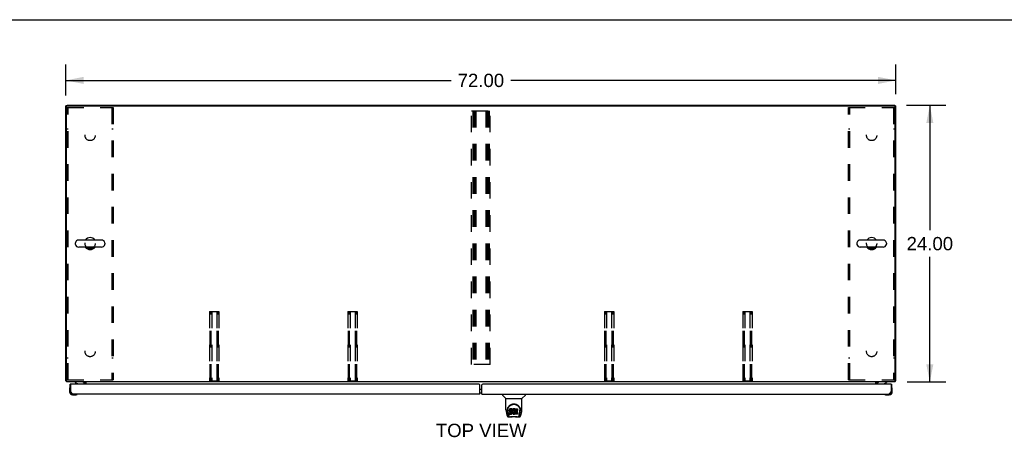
# Model space of a CAD drawing. Header units: inches. Extents: x 0 to 262, y 0 to 169.
# Tile 9 of 12: x 45 to 130, y 133 to 169. Entities that reach past the tile are written whole.
import ezdxf

# ---------------------------------------------------------------- set-up
doc = ezdxf.new("R2010")
doc.units = ezdxf.units.IN
doc.header["$LTSCALE"] = 14.384615
doc.header["$MEASUREMENT"] = 0
doc.linetypes.add('HIDDEN', pattern=[0.2, 0.1, -0.1])
doc.layers.get('0').update_dxf_attribs({"linetype": 'CONTINUOUS'})
for name, color, linetype in [('02___PRT_ALL_AXES', 7, 'CONTINUOUS'), ('DEFAULT_2', 8, 'HIDDEN'), ('DIMENSIONS', 7, 'CONTINUOUS')]:
    doc.layers.add(name, color=color, linetype=linetype)
doc.styles.get("Standard").update_dxf_attribs({"font": 'arial.ttf'})
doc.dimstyles.new('DIMSTYLE_1', dxfattribs={"dimtxt": 1.153846, "dimasz": 1.538462, "dimexe": 0.09, "dimexo": 0.07, "dimgap": 0.0375, "dimtad": 0, "dimtih": 1, "dimtoh": 1, "dimzin": 4, "dimdsep": 46, "dimtxsty": 'Standard', "dimblk": '_FILLED', "dimblk1": '_FILLED', "dimblk2": '_FILLED', "dimcen": 0.09, "dimazin": 1, "dimtfac": 1, "dimtdec": 3, "dimtofl": 0, "dimtmove": 0, "dimatfit": 3, "dimldrblk": '_FILLED', "dimfxl": 1, "dimtolj": 1, "dimtzin": 4, "dimarcsym": 0})

# ---------------------------------------------------------------- blocks, each defined once
blk = doc.blocks.new('_FILLED')
at = {"color": 0, "linetype": 'ByBlock'}
blk.add_solid([(0, 0), (-1, 0.2), (-1, -0.2)], dxfattribs=at)
blk = doc.blocks.new('*D1')
at = {"layer": 'DIMENSIONS', "color": 2, "linetype": 'Continuous'}
for p, q in [((49.091, 162.647), (49.091, 165.349)), ((121.091, 162.762), (121.091, 165.349)), ((49.091, 163.964), (82.498, 163.964)), ((121.091, 163.964), (87.684, 163.964))]:
    blk.add_line(p, q, dxfattribs=at)
at = {"layer": 'DIMENSIONS', "color": 2, "linetype": 'Continuous', "xscale": 1.5384615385, "yscale": 1.5384615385, "zscale": 1.5384615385, "rotation": 180}
blk.add_blockref('_FILLED', (49.091, 163.964), dxfattribs=at)
at = {"layer": 'DIMENSIONS', "color": 2, "linetype": 'Continuous', "xscale": 1.5384615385, "yscale": 1.5384615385, "zscale": 1.5384615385}
blk.add_blockref('_FILLED', (121.091, 163.964), dxfattribs=at)
at = {"layer": 'DIMENSIONS', "color": 2, "linetype": 'Continuous', "insert": (85.091, 164.541), "char_height": 1.1538, "width": 4.03203, "attachment_point": 2, "line_spacing_factor": 0.9}
blk.add_mtext('72.00', dxfattribs=at)
blk = doc.blocks.new('*D10')
at = {"layer": 'DIMENSIONS', "color": 2, "linetype": 'Continuous'}
for p, q in [((122.001, 161.8), (125.421, 161.8)), ((124.036, 161.8), (124.036, 150.953)), ((124.036, 137.8), (124.036, 148.646)), ((122.056, 137.8), (125.421, 137.8))]:
    blk.add_line(p, q, dxfattribs=at)
at = {"layer": 'DIMENSIONS', "color": 2, "linetype": 'Continuous', "xscale": 1.5384615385, "yscale": 1.5384615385, "zscale": 1.5384615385}
for p, rotation in [((124.036, 161.8), 90), ((124.036, 137.8), 270)]:
    blk.add_blockref('_FILLED', p, dxfattribs=dict(at, rotation=rotation))
at = {"layer": 'DIMENSIONS', "color": 2, "linetype": 'Continuous', "insert": (124.036, 150.376), "char_height": 1.1538, "width": 4.03203, "attachment_point": 2, "line_spacing_factor": 0.9}
blk.add_mtext('24.00', dxfattribs=at)

msp = doc.modelspace()

# ---------------------------------------------------------------- linework, layer by layer
at = {"color": 7, "linetype": 'Continuous'}
for p, q in [((0, 169.231), (261.538, 169.231)), ((49.195, 161.748), (49.091, 161.748)), ((49.195, 161.8), (49.195, 161.747)), ((49.195, 161.8), (120.987, 161.8)), ((120.987, 161.747), (120.987, 161.8)), ((120.987, 161.748), (121.091, 161.748)), ((49.907, 149.843), (49.907, 149.756)), ((52.182, 150.106), (50.207, 150.106)), ((52.182, 149.494), (50.207, 149.494)), ((52.482, 149.843), (52.482, 149.756)), ((117.699, 149.843), (117.699, 149.756)), ((119.974, 150.106), (117.999, 150.106)), ((119.974, 149.494), (117.999, 149.494)), ((120.274, 149.843), (120.274, 149.756)), ((49.143, 137.904), (49.091, 137.904)), ((49.527, 137.596), (49.466, 137.596)), ((49.908, 137.8), (49.908, 137.761)), ((49.908, 137.761), (50.146, 137.623)), ((50.695, 137.596), (50.695, 137.643)), ((50.732, 137.799), (50.698, 137.764)), ((119.487, 137.596), (119.487, 137.643)), ((120.035, 137.623), (120.274, 137.761)), ((120.274, 137.8), (120.274, 137.761)), ((120.654, 137.596), (120.716, 137.596)), ((121.039, 137.904), (121.091, 137.904)), ((49.406, 137.201), (49.406, 136.945)), ((49.452, 137.336), (49.451, 137.33)), ((49.466, 136.988), (49.466, 136.945)), ((49.466, 136.988), (49.507, 136.988)), ((49.669, 136.682), (49.925, 136.682)), ((50.054, 136.727), (50.06, 136.728)), ((84.997, 137.166), (85.184, 137.166)), ((84.997, 136.846), (85.184, 136.846)), ((86.952, 136.742), (86.952, 136.679)), ((88.96, 136.742), (88.96, 136.679)), ((120.121, 136.728), (120.127, 136.727)), ((120.218, 136.684), (120.256, 136.682)), ((120.256, 136.682), (120.513, 136.682)), ((120.469, 136.742), (120.513, 136.742)), ((120.716, 136.988), (120.674, 136.988)), ((120.731, 137.33), (120.729, 137.336)), ((120.776, 137.201), (120.773, 137.239)), ((120.776, 136.945), (120.776, 137.201)), ((87.261, 136.354), (86.963, 136.651)), ((87.267, 136.348), (88.645, 136.348)), ((87.267, 135.376), (87.267, 136.348)), ((88.645, 135.377), (88.645, 136.348)), ((88.651, 136.354), (88.948, 136.651)), ((87.282, 135.233), (87.347, 134.928)), ((87.392, 135.407), (87.391, 135.344)), ((87.454, 134.956), (87.401, 135.226)), ((87.429, 135.334), (87.429, 135.311)), ((87.438, 135.213), (87.495, 134.92)), ((87.572, 135.379), (87.57, 135.356)), ((87.57, 135.289), (87.57, 135.356)), ((87.572, 135.313), (87.57, 135.289)), ((87.57, 135.289), (87.571, 135.265)), ((87.571, 135.265), (87.574, 135.242)), ((87.577, 135.403), (87.572, 135.379)), ((87.572, 135.313), (87.572, 135.379)), ((87.577, 135.336), (87.572, 135.313)), ((87.572, 135.003), (87.572, 135.145)), ((87.574, 135.242), (87.583, 135.219)), ((87.586, 135.425), (87.577, 135.403)), ((87.577, 135.336), (87.577, 135.403)), ((87.586, 135.359), (87.577, 135.336)), ((87.636, 135.15), (87.577, 135.149)), ((87.577, 135.083), (87.577, 135.149)), ((87.636, 135.083), (87.577, 135.083)), ((87.577, 134.998), (87.721, 134.998)), ((87.583, 135.219), (87.596, 135.199)), ((87.6, 135.445), (87.586, 135.425)), ((87.586, 135.359), (87.586, 135.425)), ((87.6, 135.378), (87.586, 135.359)), ((87.596, 135.199), (87.612, 135.182)), ((87.608, 135.453), (87.6, 135.445)), ((87.6, 135.378), (87.6, 135.445)), ((87.608, 135.386), (87.6, 135.378)), ((87.618, 135.46), (87.608, 135.453)), ((87.608, 135.386), (87.608, 135.453)), ((87.618, 135.393), (87.608, 135.386)), ((87.612, 135.182), (87.632, 135.169)), ((87.639, 135.469), (87.618, 135.46)), ((87.618, 135.393), (87.618, 135.46)), ((87.639, 135.402), (87.618, 135.393)), ((87.632, 135.169), (87.643, 135.165)), ((87.697, 135.15), (87.636, 135.15)), ((87.636, 135.083), (87.636, 135.15)), ((87.697, 135.083), (87.636, 135.083)), ((87.663, 135.477), (87.639, 135.469)), ((87.639, 135.402), (87.639, 135.469)), ((87.663, 135.41), (87.639, 135.402)), ((87.641, 135.292), (87.643, 135.307)), ((87.641, 135.27), (87.641, 135.292)), ((87.641, 135.277), (87.641, 135.292)), ((87.641, 135.27), (87.641, 135.277)), ((87.644, 135.263), (87.641, 135.27)), ((87.643, 135.307), (87.647, 135.314)), ((87.643, 135.165), (87.655, 135.163)), ((87.644, 135.263), (87.644, 135.307)), ((87.648, 135.257), (87.644, 135.263)), ((87.647, 135.314), (87.652, 135.319)), ((87.648, 135.257), (87.648, 135.315)), ((87.654, 135.252), (87.648, 135.257)), ((87.652, 135.319), (87.667, 135.323)), ((87.669, 135.315), (87.654, 135.319)), ((87.654, 135.319), (87.654, 135.319)), ((87.654, 135.252), (87.654, 135.319)), ((87.669, 135.248), (87.654, 135.252)), ((87.655, 135.163), (87.702, 135.162)), ((87.802, 135.477), (87.663, 135.477)), ((87.663, 135.41), (87.663, 135.477)), ((87.802, 135.41), (87.663, 135.41)), ((87.667, 135.323), (87.682, 135.324)), ((87.693, 135.316), (87.669, 135.315)), ((87.669, 135.248), (87.669, 135.315)), ((87.693, 135.249), (87.669, 135.248)), ((87.682, 135.324), (87.794, 135.324)), ((87.717, 135.314), (87.693, 135.316)), ((87.693, 135.249), (87.693, 135.316)), ((87.717, 135.248), (87.693, 135.249)), ((87.712, 135.151), (87.697, 135.15)), ((87.697, 135.083), (87.697, 135.15)), ((87.712, 135.085), (87.697, 135.083)), ((87.702, 135.162), (87.71, 135.161)), ((87.71, 135.161), (87.717, 135.159)), ((87.718, 135.155), (87.712, 135.151)), ((87.712, 135.085), (87.712, 135.151)), ((87.718, 135.088), (87.712, 135.085)), ((87.74, 135.309), (87.717, 135.314)), ((87.717, 135.248), (87.717, 135.314)), ((87.74, 135.243), (87.717, 135.248)), ((87.717, 135.159), (87.723, 135.154)), ((87.72, 135.156), (87.718, 135.155)), ((87.718, 135.088), (87.718, 135.155)), ((87.724, 135.093), (87.718, 135.088)), ((87.721, 134.998), (87.733, 135)), ((87.723, 135.154), (87.728, 135.148)), ((87.724, 135.093), (87.724, 135.153)), ((87.733, 135.105), (87.724, 135.093)), ((87.728, 135.148), (87.734, 135.135)), ((87.733, 135.105), (87.733, 135.137)), ((87.736, 135.112), (87.733, 135.105)), ((87.733, 135), (87.744, 135.004)), ((87.734, 135.135), (87.737, 135.12)), ((87.736, 135.112), (87.736, 135.124)), ((87.737, 135.12), (87.736, 135.112)), ((87.751, 135.305), (87.74, 135.309)), ((87.74, 135.243), (87.74, 135.309)), ((87.751, 135.238), (87.74, 135.243)), ((87.744, 135.004), (87.764, 135.018)), ((87.761, 135.298), (87.751, 135.305)), ((87.751, 135.238), (87.751, 135.305)), ((87.761, 135.231), (87.751, 135.238)), ((87.778, 135.281), (87.761, 135.298)), ((87.761, 135.231), (87.761, 135.298)), ((87.778, 135.214), (87.761, 135.231)), ((87.764, 135.018), (87.781, 135.035)), ((87.791, 135.261), (87.778, 135.281)), ((87.778, 135.214), (87.778, 135.281)), ((87.791, 135.194), (87.778, 135.214)), ((87.781, 135.035), (87.788, 135.045)), ((87.788, 135.045), (87.793, 135.055)), ((87.801, 135.239), (87.791, 135.261)), ((87.791, 135.194), (87.791, 135.261)), ((87.801, 135.172), (87.791, 135.194)), ((87.793, 135.055), (87.802, 135.078)), ((87.794, 135.324), (87.8, 135.325)), ((87.8, 135.325), (87.802, 135.33)), ((87.802, 135.235), (87.801, 135.239)), ((87.801, 135.172), (87.801, 135.239)), ((87.807, 135.149), (87.801, 135.172)), ((87.804, 135.434), (87.802, 135.477)), ((87.802, 135.41), (87.802, 135.477)), ((87.804, 135.367), (87.802, 135.41)), ((87.802, 135.33), (87.803, 135.343)), ((87.806, 135.313), (87.802, 135.268)), ((87.802, 135.201), (87.802, 135.268)), ((87.806, 135.246), (87.802, 135.201)), ((87.802, 135.201), (87.803, 135.179)), ((87.802, 135.078), (87.808, 135.101)), ((87.803, 135.343), (87.804, 135.367)), ((87.803, 135.179), (87.806, 135.157)), ((87.804, 135.367), (87.804, 135.434)), ((87.811, 135.334), (87.806, 135.313)), ((87.806, 135.246), (87.806, 135.313)), ((87.811, 135.268), (87.806, 135.246)), ((87.806, 135.157), (87.81, 135.135)), ((87.81, 135.125), (87.807, 135.149)), ((87.808, 135.101), (87.81, 135.125)), ((87.81, 135.125), (87.81, 135.139)), ((87.81, 135.135), (87.818, 135.114)), ((87.817, 135.356), (87.811, 135.334)), ((87.811, 135.268), (87.811, 135.334)), ((87.817, 135.289), (87.811, 135.268)), ((87.825, 135.377), (87.817, 135.356)), ((87.817, 135.289), (87.817, 135.356)), ((87.825, 135.31), (87.817, 135.289)), ((87.818, 135.114), (87.839, 135.075)), ((87.836, 135.396), (87.825, 135.377)), ((87.825, 135.31), (87.825, 135.377)), ((87.836, 135.329), (87.825, 135.31)), ((87.849, 135.414), (87.836, 135.396)), ((87.836, 135.329), (87.836, 135.396)), ((87.849, 135.347), (87.836, 135.329)), ((87.839, 135.075), (87.851, 135.056)), ((87.864, 135.431), (87.849, 135.414)), ((87.849, 135.347), (87.849, 135.414)), ((87.864, 135.364), (87.849, 135.347)), ((87.851, 135.056), (87.866, 135.04)), ((87.88, 135.446), (87.864, 135.431)), ((87.864, 135.364), (87.864, 135.431)), ((87.88, 135.379), (87.864, 135.364)), ((87.866, 135.04), (87.883, 135.025)), ((87.872, 135.217), (87.871, 135.19)), ((87.871, 135.19), (87.873, 135.177)), ((87.875, 135.244), (87.872, 135.217)), ((87.873, 135.177), (87.873, 135.217)), ((87.873, 135.177), (87.876, 135.164)), ((87.874, 135.236), (87.876, 135.231)), ((87.879, 135.256), (87.875, 135.244)), ((87.876, 135.231), (87.886, 135.206)), ((87.876, 135.164), (87.876, 135.231)), ((87.876, 135.164), (87.886, 135.139)), ((87.885, 135.268), (87.879, 135.256)), ((87.898, 135.459), (87.88, 135.446)), ((87.88, 135.379), (87.88, 135.446)), ((87.898, 135.392), (87.88, 135.379)), ((87.883, 135.025), (87.9, 135.011)), ((87.899, 135.291), (87.885, 135.268)), ((87.886, 135.206), (87.899, 135.183)), ((87.886, 135.139), (87.886, 135.206)), ((87.886, 135.139), (87.899, 135.116)), ((87.919, 135.468), (87.898, 135.459)), ((87.898, 135.392), (87.898, 135.459)), ((87.919, 135.401), (87.898, 135.392)), ((87.907, 135.302), (87.899, 135.291)), ((87.899, 135.183), (87.908, 135.173)), ((87.899, 135.116), (87.899, 135.183)), ((87.899, 135.116), (87.908, 135.106)), ((87.9, 135.011), (87.91, 135.006)), ((87.918, 135.309), (87.907, 135.302)), ((87.908, 135.173), (87.918, 135.164)), ((87.908, 135.106), (87.908, 135.173)), ((87.908, 135.106), (87.918, 135.097)), ((87.91, 135.006), (87.921, 135.002)), ((87.943, 135.32), (87.918, 135.309)), ((87.918, 135.164), (87.929, 135.157)), ((87.918, 135.097), (87.918, 135.164)), ((87.918, 135.097), (87.929, 135.09)), ((87.94, 135.473), (87.919, 135.468)), ((87.919, 135.401), (87.919, 135.468)), ((87.94, 135.406), (87.919, 135.401)), ((87.921, 135.002), (87.942, 134.997)), ((87.929, 135.157), (87.942, 135.152)), ((87.929, 135.09), (87.929, 135.157)), ((87.929, 135.09), (87.942, 135.085)), ((87.963, 135.475), (87.94, 135.473)), ((87.94, 135.406), (87.94, 135.473)), ((87.963, 135.408), (87.94, 135.406)), ((87.942, 135.152), (87.955, 135.15)), ((87.942, 135.085), (87.942, 135.152)), ((87.942, 135.085), (87.955, 135.083)), ((87.942, 134.997), (87.964, 134.994)), ((87.956, 135.323), (87.943, 135.32)), ((87.955, 135.15), (87.968, 135.149)), ((87.955, 135.083), (87.955, 135.15)), ((87.955, 135.083), (87.968, 135.082)), ((87.969, 135.323), (87.956, 135.323)), ((87.963, 135.475), (87.985, 135.475)), ((87.963, 135.408), (87.963, 135.475)), ((87.985, 135.408), (87.963, 135.408)), ((87.964, 134.994), (87.987, 134.997)), ((87.968, 135.149), (87.981, 135.151)), ((87.968, 135.082), (87.968, 135.149)), ((87.968, 135.082), (87.981, 135.084)), ((87.982, 135.32), (87.969, 135.323)), ((87.981, 135.151), (87.994, 135.155)), ((87.981, 135.084), (87.981, 135.151)), ((87.981, 135.084), (87.994, 135.088)), ((87.995, 135.315), (87.982, 135.32)), ((87.996, 135.473), (87.985, 135.475)), ((87.985, 135.408), (87.985, 135.475)), ((87.996, 135.406), (87.985, 135.408)), ((87.987, 134.997), (88.008, 135.004)), ((87.994, 135.155), (88.006, 135.161)), ((87.994, 135.088), (87.994, 135.155)), ((87.994, 135.088), (88.006, 135.094)), ((88.007, 135.47), (87.996, 135.473)), ((87.996, 135.406), (87.996, 135.473)), ((88.007, 135.403), (87.996, 135.406)), ((88.027, 135.386), (88.001, 135.317)), ((88.006, 135.161), (88.017, 135.168)), ((88.006, 135.094), (88.006, 135.161)), ((88.006, 135.094), (88.017, 135.101)), ((88.025, 135.458), (88.007, 135.47)), ((88.007, 135.403), (88.007, 135.47)), ((88.025, 135.391), (88.007, 135.403)), ((88.008, 135.004), (88.027, 135.016)), ((88.017, 135.168), (88.017, 135.101)), ((88.024, 135.167), (88.036, 135.149)), ((88.024, 135.1), (88.036, 135.083)), ((88.025, 135.458), (88.025, 135.391)), ((88.027, 135.454), (88.027, 135.387)), ((88.037, 135.016), (88.027, 135.016)), ((88.027, 135.016), (88.027, 135.016)), ((88.036, 135.475), (88.272, 135.475)), ((88.036, 135.083), (88.036, 135.475)), ((88.036, 135.408), (88.272, 135.408)), ((88.037, 135.003), (88.037, 135.016)), ((88.273, 134.998), (88.042, 134.998)), ((88.106, 135.32), (88.106, 135.252)), ((88.107, 135.161), (88.107, 135.084)), ((88.272, 135.324), (88.11, 135.324)), ((88.11, 135.315), (88.241, 135.315)), ((88.11, 135.248), (88.241, 135.248)), ((88.241, 135.166), (88.111, 135.166)), ((88.111, 135.146), (88.273, 135.146)), ((88.111, 135.079), (88.273, 135.079)), ((88.246, 135.31), (88.246, 135.17)), ((88.277, 135.47), (88.277, 135.329)), ((88.278, 135.142), (88.278, 135.003)), ((88.416, 134.92), (88.473, 135.21)), ((88.458, 134.956), (88.51, 135.226)), ((88.473, 135.21), (88.474, 135.214)), ((88.52, 135.407), (88.521, 135.344)), ((88.527, 135.321), (88.527, 135.321)), ((88.565, 134.928), (88.63, 135.233)), ((87.471, 134.773), (87.672, 134.773)), ((87.513, 134.852), (87.506, 134.852)), ((87.511, 134.856), (87.515, 134.846)), ((87.515, 134.846), (87.515, 134.846)), ((87.558, 134.773), (87.552, 134.773)), ((87.558, 134.773), (87.556, 134.773)), ((88.249, 134.761), (87.663, 134.761)), ((88.239, 134.773), (88.441, 134.773)), ((88.355, 134.773), (88.354, 134.773)), ((88.397, 134.846), (88.4, 134.856)), ((88.397, 134.846), (88.397, 134.846)), ((88.406, 134.852), (88.399, 134.852))]:
    msp.add_line(p, q, dxfattribs=at)
at = {"color": 3, "linetype": 'Continuous'}
for p, q in [((49.091, 137.904), (49.091, 161.748)), ((49.143, 137.8), (49.143, 161.685)), ((49.205, 161.748), (120.976, 161.748)), ((121.039, 137.8), (121.039, 161.685)), ((121.091, 137.904), (121.091, 161.748)), ((121.039, 137.8), (49.143, 137.8)), ((49.466, 136.988), (49.466, 137.596)), ((49.507, 136.988), (49.507, 137.576)), ((84.934, 137.596), (49.527, 137.596)), ((50.695, 137.761), (50.696, 137.762)), ((50.695, 137.76), (50.695, 137.761)), ((50.696, 137.762), (50.701, 137.768)), ((50.737, 137.596), (50.737, 137.657)), ((50.841, 137.596), (50.841, 137.8)), ((84.997, 136.742), (84.997, 137.533)), ((85.184, 136.742), (85.184, 137.533)), ((120.654, 137.596), (85.247, 137.596)), ((119.341, 137.596), (119.341, 137.8)), ((119.445, 137.696), (119.445, 137.596)), ((119.451, 137.798), (119.45, 137.798)), ((119.471, 137.781), (119.466, 137.786)), ((120.674, 137.576), (120.674, 136.988)), ((120.716, 137.596), (120.716, 136.988)), ((84.997, 136.742), (49.712, 136.742)), ((85.184, 136.742), (120.469, 136.742))]:
    msp.add_line(p, q, dxfattribs=at)
for points in [[(49.118, 137.889), (49.115, 137.89), (49.111, 137.891), (49.108, 137.892), (49.105, 137.892), (49.102, 137.893), (49.1, 137.894), (49.098, 137.895), (49.096, 137.896), (49.094, 137.897), (49.093, 137.898), (49.092, 137.899), (49.091, 137.901), (49.091, 137.902), (49.091, 137.904)], [(49.143, 137.884), (49.142, 137.884), (49.138, 137.885), (49.134, 137.886), (49.13, 137.887), (49.126, 137.888), (49.118, 137.889)], [(50.693, 137.759), (50.694, 137.759), (50.694, 137.759), (50.694, 137.76), (50.695, 137.76)], [(50.701, 137.768), (50.702, 137.77), (50.704, 137.772), (50.705, 137.774), (50.707, 137.777)], [(50.707, 137.777), (50.709, 137.779), (50.711, 137.781), (50.713, 137.784), (50.715, 137.786), (50.718, 137.788), (50.72, 137.791), (50.722, 137.793)], [(50.722, 137.793), (50.725, 137.795), (50.727, 137.796), (50.729, 137.798), (50.731, 137.798)], [(119.46, 137.791), (119.458, 137.793), (119.456, 137.795), (119.454, 137.796), (119.451, 137.798)], [(119.466, 137.786), (119.464, 137.788), (119.462, 137.79), (119.46, 137.791)], [(119.481, 137.774), (119.48, 137.774), (119.48, 137.774), (119.479, 137.774), (119.478, 137.774), (119.477, 137.775), (119.476, 137.776), (119.475, 137.777), (119.474, 137.778), (119.472, 137.779), (119.471, 137.781)], [(121.039, 137.884), (121.039, 137.884), (121.043, 137.885), (121.047, 137.886), (121.051, 137.887), (121.055, 137.888)], [(121.055, 137.888), (121.063, 137.889), (121.067, 137.89), (121.07, 137.891), (121.073, 137.892), (121.076, 137.892), (121.079, 137.893), (121.081, 137.894), (121.084, 137.895), (121.086, 137.896), (121.087, 137.897), (121.088, 137.898), (121.089, 137.899), (121.09, 137.901), (121.09, 137.902), (121.091, 137.904)], [(49.712, 136.742), (49.704, 136.742), (49.695, 136.744), (49.686, 136.746), (49.678, 136.75), (49.669, 136.755), (49.661, 136.76), (49.652, 136.767), (49.644, 136.775), (49.635, 136.783), (49.627, 136.792), (49.618, 136.803), (49.61, 136.814), (49.601, 136.826), (49.593, 136.838), (49.584, 136.851), (49.575, 136.865), (49.567, 136.879), (49.558, 136.894), (49.55, 136.909), (49.541, 136.924), (49.533, 136.94), (49.524, 136.956), (49.516, 136.972), (49.507, 136.988)], [(120.674, 136.988), (120.666, 136.972), (120.657, 136.956), (120.648, 136.94), (120.64, 136.924), (120.631, 136.909), (120.623, 136.894), (120.614, 136.879), (120.606, 136.865), (120.597, 136.851), (120.589, 136.838), (120.58, 136.826), (120.572, 136.814), (120.563, 136.803), (120.555, 136.792), (120.546, 136.783), (120.537, 136.775), (120.529, 136.767), (120.52, 136.76), (120.512, 136.755), (120.503, 136.75), (120.495, 136.746), (120.486, 136.744), (120.478, 136.742), (120.469, 136.742)]]:
    msp.add_lwpolyline(points, dxfattribs=at)
at = {"color": 7, "linetype": 'Continuous'}
for points in [[(87.385, 135.334), (87.388, 135.376), (87.395, 135.428), (87.407, 135.477), (87.422, 135.523), (87.441, 135.567), (87.462, 135.608), (87.487, 135.646), (87.514, 135.682), (87.543, 135.715), (87.575, 135.746), (87.609, 135.775), (87.646, 135.8), (87.685, 135.823), (87.726, 135.843), (87.769, 135.86), (87.814, 135.874), (87.86, 135.884), (87.907, 135.89), (87.954, 135.892), (88.001, 135.89), (88.048, 135.884), (88.094, 135.875), (88.139, 135.862), (88.182, 135.845), (88.223, 135.825), (88.262, 135.803), (88.299, 135.777), (88.333, 135.749), (88.366, 135.718), (88.396, 135.685), (88.423, 135.649), (88.447, 135.611), (88.469, 135.571), (88.488, 135.528), (88.504, 135.482), (88.516, 135.433), (88.523, 135.382), (88.527, 135.334)], [(87.716, 135.803), (87.732, 135.811), (87.748, 135.818), (87.764, 135.825), (87.78, 135.831), (87.796, 135.836), (87.812, 135.841), (87.828, 135.845), (87.844, 135.849), (87.86, 135.852), (87.875, 135.855), (87.891, 135.857), (87.907, 135.859), (87.923, 135.86), (87.939, 135.861), (87.955, 135.861), (87.971, 135.861), (87.987, 135.86), (88.003, 135.859), (88.019, 135.857), (88.035, 135.855), (88.051, 135.852), (88.067, 135.849), (88.083, 135.846), (88.099, 135.841), (88.115, 135.837), (88.131, 135.831), (88.147, 135.825), (88.163, 135.819), (88.179, 135.812)], [(88.179, 135.812), (88.195, 135.804), (88.211, 135.795), (88.226, 135.786), (88.242, 135.777), (88.258, 135.766), (88.273, 135.755), (88.288, 135.743), (88.303, 135.73), (88.318, 135.717), (88.333, 135.703), (88.347, 135.687), (88.36, 135.672), (88.374, 135.655), (88.387, 135.638), (88.399, 135.619), (88.41, 135.601), (88.421, 135.581), (88.432, 135.561), (88.441, 135.54), (88.45, 135.518), (88.457, 135.496), (88.464, 135.473), (88.47, 135.45), (88.475, 135.427), (88.478, 135.403), (88.481, 135.379), (88.482, 135.354), (88.483, 135.334)], [(87.267, 135.376), (87.267, 135.349), (87.27, 135.307), (87.276, 135.265), (87.282, 135.233)], [(87.385, 135.321), (87.385, 135.326), (87.385, 135.334)], [(87.429, 135.334), (87.429, 135.354), (87.431, 135.378), (87.433, 135.403), (87.437, 135.426), (87.442, 135.45), (87.448, 135.473), (87.454, 135.496), (87.462, 135.518), (87.471, 135.539), (87.48, 135.56), (87.49, 135.581), (87.501, 135.6), (87.513, 135.619), (87.525, 135.637), (87.538, 135.655), (87.551, 135.671), (87.564, 135.687), (87.578, 135.702), (87.593, 135.716), (87.608, 135.729), (87.622, 135.742), (87.638, 135.754), (87.653, 135.765), (87.669, 135.776), (87.685, 135.786), (87.7, 135.795), (87.716, 135.803)], [(87.429, 135.311), (87.429, 135.295), (87.431, 135.266), (87.434, 135.238), (87.438, 135.213)], [(87.577, 135.149), (87.576, 135.149), (87.576, 135.149), (87.575, 135.149), (87.575, 135.149), (87.575, 135.149), (87.574, 135.149), (87.574, 135.148), (87.573, 135.148), (87.573, 135.147), (87.573, 135.147), (87.573, 135.147), (87.572, 135.146), (87.572, 135.145), (87.572, 135.145)], [(87.577, 135.083), (87.576, 135.082), (87.576, 135.082), (87.575, 135.082), (87.575, 135.082), (87.575, 135.082), (87.574, 135.082), (87.574, 135.081), (87.573, 135.081), (87.573, 135.081), (87.573, 135.08), (87.573, 135.08), (87.572, 135.079), (87.572, 135.079), (87.572, 135.078)], [(88.474, 135.214), (88.474, 135.217), (88.475, 135.22), (88.475, 135.223), (88.476, 135.226), (88.476, 135.229), (88.477, 135.232), (88.477, 135.236), (88.478, 135.239), (88.478, 135.243), (88.479, 135.247), (88.479, 135.25), (88.48, 135.254), (88.48, 135.258), (88.481, 135.262), (88.481, 135.266), (88.481, 135.271), (88.482, 135.275), (88.482, 135.279), (88.482, 135.284), (88.482, 135.289), (88.482, 135.294), (88.483, 135.298), (88.483, 135.303), (88.483, 135.309), (88.483, 135.334)], [(88.527, 135.334), (88.527, 135.326), (88.527, 135.321)], [(88.63, 135.233), (88.636, 135.264), (88.641, 135.306), (88.644, 135.349), (88.645, 135.377)], [(87.347, 134.928), (87.35, 134.913), (87.356, 134.892), (87.362, 134.873), (87.368, 134.857), (87.375, 134.842), (87.382, 134.829), (87.39, 134.816), (87.4, 134.805), (87.411, 134.795), (87.423, 134.786), (87.437, 134.78), (87.452, 134.775), (87.467, 134.773), (87.471, 134.773)], [(87.495, 134.92), (87.498, 134.909), (87.501, 134.895), (87.504, 134.881), (87.508, 134.868), (87.511, 134.856)], [(87.515, 134.846), (87.52, 134.833), (87.527, 134.821), (87.533, 134.81), (87.54, 134.801), (87.547, 134.793), (87.555, 134.786), (87.564, 134.78), (87.574, 134.776), (87.584, 134.774), (87.592, 134.773)], [(87.672, 134.773), (87.693, 134.774), (87.715, 134.775), (87.738, 134.777), (87.763, 134.78), (87.789, 134.783), (87.816, 134.786), (87.843, 134.788), (87.871, 134.791), (87.9, 134.793), (87.929, 134.794), (87.958, 134.794), (87.988, 134.793), (88.017, 134.792), (88.045, 134.79), (88.073, 134.788), (88.1, 134.785), (88.126, 134.783), (88.151, 134.78), (88.175, 134.777), (88.198, 134.775), (88.219, 134.774), (88.239, 134.773)], [(87.672, 134.773), (87.695, 134.774), (87.721, 134.775), (87.749, 134.778), (87.777, 134.781), (87.806, 134.784), (87.835, 134.786), (87.864, 134.789), (87.894, 134.79), (87.925, 134.792), (87.955, 134.792), (87.986, 134.792), (88.016, 134.79), (88.046, 134.789), (88.076, 134.786), (88.106, 134.784), (88.163, 134.778)], [(88.163, 134.778), (88.19, 134.775), (88.217, 134.774), (88.239, 134.773)], [(88.32, 134.773), (88.328, 134.774), (88.338, 134.776), (88.348, 134.78), (88.356, 134.786), (88.365, 134.793), (88.372, 134.801), (88.379, 134.81), (88.385, 134.821), (88.391, 134.833), (88.397, 134.846)], [(88.4, 134.856), (88.404, 134.868), (88.408, 134.881), (88.411, 134.895), (88.414, 134.909), (88.416, 134.92)], [(88.441, 134.773), (88.455, 134.774), (88.468, 134.777), (88.481, 134.782), (88.493, 134.789), (88.503, 134.797), (88.513, 134.806), (88.521, 134.816), (88.528, 134.826), (88.535, 134.838), (88.541, 134.851), (88.547, 134.864), (88.552, 134.88), (88.557, 134.897), (88.562, 134.915), (88.565, 134.928)]]:
    msp.add_lwpolyline(points, dxfattribs=at)
at = {"color": 3, "linetype": 'Continuous'}
for centre, radius, start, end in [((49.205, 161.685), 0.0625, 90, 180), ((120.976, 161.685), 0.0625, 0, 90), ((49.527, 137.576), 0.02, 90, 180), ((50.594, 137.657), 0.142, 0, 90), ((84.934, 137.533), 0.0625, 0, 90), ((85.247, 137.533), 0.0625, 90, 180), ((119.549, 137.696), 0.104, 90, 180), ((120.654, 137.576), 0.02, 0, 90), ((49.712, 136.988), 0.246, 180, 270), ((120.469, 136.988), 0.246, 270, 360)]:
    msp.add_arc(centre, radius, start, end, dxfattribs=at)
at = {"color": 7, "linetype": 'Continuous'}
for centre, radius, start, end in [((50.051, 149.843), 0.144, 164.36966, 180), ((50.051, 149.756), 0.144, 180, 195.63034), ((50.207, 149.8), 0.306, 90, 164.36966), ((50.207, 149.8), 0.306, 195.63034, 270), ((51.195, 149.8), 0.523, 35.81017, 144.18983), ((51.195, 149.8), 0.523, 215.80906, 324.19094), ((52.182, 149.8), 0.306, 15.63034, 90), ((52.182, 149.8), 0.306, 270, 344.36966), ((52.338, 149.843), 0.144, 0, 15.63034), ((52.338, 149.756), 0.144, 344.36966, 360), ((117.843, 149.843), 0.144, 164.36966, 180), ((117.843, 149.756), 0.144, 180, 195.63034), ((117.999, 149.8), 0.306, 90, 164.36966), ((117.999, 149.8), 0.306, 195.63034, 270), ((118.987, 149.8), 0.523, 35.81017, 144.18983), ((118.987, 149.8), 0.523, 215.80906, 324.19094), ((119.974, 149.8), 0.306, 15.63034, 90), ((119.974, 149.8), 0.306, 270, 344.36966), ((120.13, 149.843), 0.144, 0, 15.63034), ((120.13, 149.756), 0.144, 344.36966, 360), ((50.096, 137.536), 0.1, 36.54681, 59.90799), ((50.538, 137.643), 0.157, 0, 90), ((50.594, 137.657), 0.246, 0, 35.3265), ((119.549, 137.696), 0.208, 149.98603, 180), ((119.644, 137.643), 0.157, 90, 180), ((120.086, 137.536), 0.1, 120.09201, 143.45319), ((49.656, 137.201), 0.25, 149.11011, 180), ((49.669, 136.945), 0.263, 180, 270), ((49.454, 137.322), 0.015, 96.37959, 149.11011), ((49.451, 137.322), 0.015, 0, 83.62041), ((49.669, 136.945), 0.203, 180, 270), ((49.925, 136.932), 0.25, 270, 300.88989), ((50.046, 136.727), 0.015, 6.37959, 90), ((50.046, 136.73), 0.015, 300.88989, 353.62041), ((86.991, 136.679), 0.0394, 180, 225), ((88.92, 136.679), 0.0394, 315, 360), ((120.136, 136.727), 0.015, 90, 173.62041), ((120.136, 136.73), 0.015, 186.37959, 239.11011), ((120.256, 136.932), 0.25, 239.11011, 270), ((120.513, 136.945), 0.263, 270, 360), ((120.513, 136.945), 0.203, 270, 360), ((120.731, 137.322), 0.015, 96.37959, 180), ((120.727, 137.322), 0.015, 30.88989, 83.62041), ((120.526, 137.201), 0.25, 0, 30.88989), ((87.275, 136.368), 0.0197, 225, 270), ((88.637, 136.368), 0.0197, 270, 315), ((87.663, 134.781), 0.0197, 203.60704, 270), ((88.249, 134.781), 0.0197, 270, 336.39296)]:
    msp.add_arc(centre, radius, start, end, dxfattribs=at)
for centre, major_axis, ratio, start_param, end_param in [((87.956, 135.334), (0, 0.565), 0.999848, 1.129542, 1.76365), ((87.512, 135.206), (0.007, 0.354), 0.213027, -3.923008, -3.13761), ((87.577, 135.003), (0.00483, 0), 1, -3.141593, -1.570796), ((87.996, 135.319), (0, 0.00448), 1, -3.557718, -1.937287), ((88.02, 135.164), (0.00448, 0), 1, 1.570796, 2.222579), ((88.02, 135.098), (0, 0.00448), 1, -0.975826, 0.651783), ((88.02, 135.164), (0, 0.00448), 1, -0.975826, 0), ((88.023, 135.454), (0.00448, 0), 1, 0.003891, 0.905353), ((88.023, 135.387), (0, 0.00448), 1, 4.345898, 5.617742), ((88.042, 135.003), (0, 0.00448), 1, 1.570796, 3.141593), ((88.11, 135.32), (0, 0.00448), 1, 0, 1.570796), ((88.11, 135.319), (0, 0.00448), 1, 1.570796, 3.141593), ((88.11, 135.252), (0, 0.00448), 1, 1.570796, 3.141593), ((88.111, 135.161), (0, 0.00448), 1, 0, 1.570796), ((88.111, 135.151), (0, 0.00448), 1, 1.570796, 3.141593), ((88.111, 135.084), (0, 0.00448), 1, 1.570796, 3.141593), ((88.241, 135.31), (0.00448, 0), 1, 0, 1.570796), ((88.241, 135.244), (0, 0.00448), 1, -1.570796, 0), ((88.241, 135.17), (0, 0.00448), 1, -3.141593, -1.570796), ((88.272, 135.47), (0, 0.00448), 1, -1.570796, 0), ((88.272, 135.403), (0, 0.00448), 1, -1.570796, 0), ((88.272, 135.329), (0, 0.00448), 1, -3.141593, -1.570796), ((88.273, 135.142), (0, 0.00448), 1, -1.570796, 0), ((88.273, 135.075), (0, 0.00448), 1, -1.570796, 0), ((88.273, 135.003), (0, 0.00448), 1, -3.141593, -1.570796), ((88.4, 135.206), (-0.007, 0.354), 0.213027, -3.145575, -2.360177), ((87.956, 135.334), (0, 0.565), 0.999848, 4.519536, 5.157611)]:
    msp.add_ellipse(centre, major_axis=major_axis, ratio=ratio, start_param=start_param, end_param=end_param, dxfattribs=at)
at = {"layer": '02___PRT_ALL_AXES', "color": 8, "linetype": 'HIDDEN'}
for centre in [(51.195, 159.175), (118.987, 159.175), (51.195, 149.8), (118.987, 149.8), (51.195, 140.425), (118.987, 140.425)]:
    msp.add_circle(centre, 0.438, dxfattribs=at)
at = {"layer": '02___PRT_ALL_AXES', "color": 7, "linetype": 'Continuous'}
for start, end in [(350.84979, 351.3733), (355.10153, 355.75782)]:
    msp.add_arc((120.513, 136.945), 0.263, start, end, dxfattribs=at)
at = {"layer": 'DEFAULT_2', "color": 8, "linetype": 'HIDDEN'}
for p, q in [((49.195, 137.987), (49.195, 161.612)), ((49.195, 161.612), (53.195, 161.612)), ((49.299, 137.987), (49.299, 161.612)), ((53.091, 161.612), (53.091, 137.987)), ((53.195, 161.612), (53.195, 137.987)), ((116.987, 161.612), (120.987, 161.612)), ((116.987, 137.987), (116.987, 161.612)), ((117.091, 137.987), (117.091, 161.612)), ((120.883, 161.612), (120.883, 137.987)), ((120.987, 161.612), (120.987, 137.987)), ((84.278, 139.321), (84.278, 161.321)), ((84.278, 161.321), (85.903, 161.321)), ((84.382, 161.321), (84.382, 139.321)), ((84.459, 161.321), (84.459, 139.321)), ((84.549, 161.321), (84.549, 139.321)), ((84.653, 161.321), (84.653, 139.321)), ((85.528, 161.321), (85.528, 139.321)), ((85.632, 161.321), (85.632, 139.321)), ((85.709, 161.321), (85.709, 139.321)), ((85.799, 161.321), (85.799, 139.321)), ((85.903, 139.321), (85.903, 161.321)), ((49.299, 159.737), (49.195, 159.737)), ((53.195, 159.737), (53.091, 159.737)), ((117.091, 159.737), (116.987, 159.737)), ((120.987, 159.737), (120.883, 159.737)), ((61.559, 143.904), (61.559, 137.904)), ((61.559, 143.904), (62.372, 143.904)), ((61.599, 137.904), (61.599, 143.904)), ((61.707, 137.904), (61.707, 143.904)), ((61.747, 143.904), (61.747, 137.904)), ((62.184, 143.904), (62.184, 137.904)), ((62.224, 137.904), (62.224, 143.904)), ((62.332, 137.904), (62.332, 143.904)), ((62.372, 143.904), (62.372, 137.904)), ((73.559, 143.904), (73.559, 137.904)), ((73.559, 143.904), (74.372, 143.904)), ((73.599, 137.904), (73.599, 143.904)), ((73.707, 137.904), (73.707, 143.904)), ((73.747, 143.904), (73.747, 137.904)), ((74.184, 143.904), (74.184, 137.904)), ((74.224, 137.904), (74.224, 143.904)), ((74.332, 137.904), (74.332, 143.904)), ((74.372, 143.904), (74.372, 137.904)), ((95.809, 143.904), (96.622, 143.904)), ((95.809, 143.904), (95.809, 137.904)), ((95.849, 137.904), (95.849, 143.904)), ((95.957, 137.904), (95.957, 143.904)), ((95.997, 143.904), (95.997, 137.904)), ((96.434, 143.904), (96.434, 137.904)), ((96.474, 137.904), (96.474, 143.904)), ((96.582, 137.904), (96.582, 143.904)), ((96.622, 143.904), (96.622, 137.904)), ((107.809, 143.904), (108.622, 143.904)), ((107.809, 143.904), (107.809, 137.904)), ((107.849, 137.904), (107.849, 143.904)), ((107.957, 137.904), (107.957, 143.904)), ((107.997, 143.904), (107.997, 137.904)), ((108.434, 143.904), (108.434, 137.904)), ((108.474, 137.904), (108.474, 143.904)), ((108.582, 137.904), (108.582, 143.904)), ((108.622, 143.904), (108.622, 137.904)), ((49.299, 139.862), (49.195, 139.862)), ((53.195, 139.862), (53.091, 139.862)), ((85.903, 139.321), (84.278, 139.321)), ((117.091, 139.862), (116.987, 139.862)), ((120.987, 139.862), (120.883, 139.862)), ((49.195, 137.987), (53.195, 137.987)), ((61.559, 137.904), (62.372, 137.904)), ((73.559, 137.904), (74.372, 137.904)), ((95.809, 137.904), (96.622, 137.904)), ((107.809, 137.904), (108.622, 137.904)), ((116.987, 137.987), (120.987, 137.987))]:
    msp.add_line(p, q, dxfattribs=at)

# ---------------------------------------------------------------- texts
at = {"layer": 'DIMENSIONS', "color": 2, "linetype": 'Continuous', "insert": (85.122, 134.167), "char_height": 1.1538, "width": 7.86245, "attachment_point": 2, "line_spacing_factor": 0.9}
msp.add_mtext('TOP VIEW', dxfattribs=at)

# ---------------------------------------------------------------- dimensions: what is measured, and where the dimension line sits
at = {"layer": 'DIMENSIONS', "color": 2, "linetype": 'Continuous'}
dim = msp.add_linear_dim(base=(121.091, 163.964), p1=(49.091, 165.419), p2=(121.091, 165.419), dimstyle='DIMSTYLE_1', dxfattribs=at)
dim.commit()
dim.dimension.update_dxf_attribs({"geometry": '*D1', "text_midpoint": (85.09, 163.958), "dimtype": 160})
dim = msp.add_linear_dim(base=(124.036, 161.8), p1=(121.986, 137.8), p2=(121.931, 161.8), angle=90, dimstyle='DIMSTYLE_1', dxfattribs=at)
dim.commit()
dim.dimension.update_dxf_attribs({"geometry": '*D10', "text_midpoint": (124.021, 149.793), "dimtype": 160})

doc.saveas('drawing.dxf')
